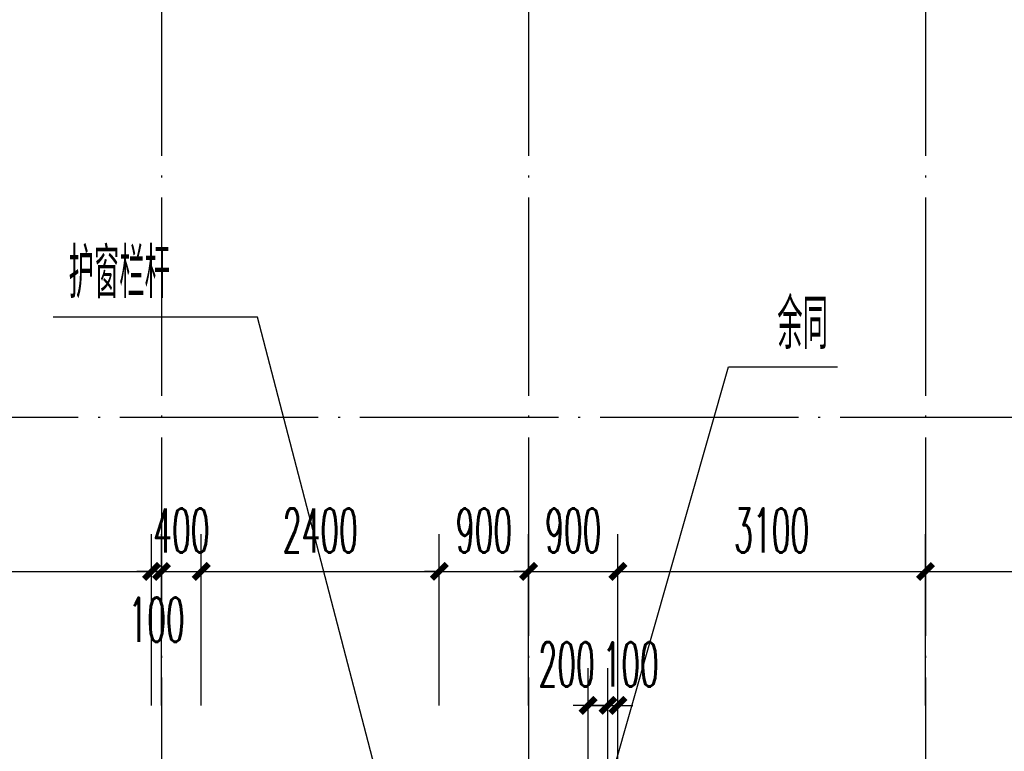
# Model space of a CAD drawing. Extents: x 1779708 to 7299578, y -1121471 to 88434.
# Tile 158 of 256: x 4460887 to 4470812, y -1008706 to -1001332. Entities that reach past the tile are written whole.
import ezdxf

# ---------------------------------------------------------------- set-up
doc = ezdxf.new("R2010")
doc.units = 0
doc.header["$LTSCALE"] = 1000
doc.header["$MEASUREMENT"] = 0
doc.linetypes.add('DOTE', pattern=[2.42, 2, -0.2, 0.02, -0.2])
doc.layers.get('0').update_dxf_attribs({"linetype": 'CONTINUOUS'})
doc.layers.get('Defpoints').update_dxf_attribs({"linetype": 'CONTINUOUS'})
for name, color, linetype in [('DIM_LEAD', 3, 'CONTINUOUS'), ('DOTE', 1, 'DOTE'), ('PUB_DIM', 3, 'CONTINUOUS'), ('PUB_TEXT', 7, 'CONTINUOUS'), ('修改', 6, 'CONTINUOUS')]:
    doc.layers.add(name, color=color, linetype=linetype)
doc.styles.add('_TCH_DIM', font='SIMPLEX.shx', dxfattribs={"width": 0.7, "bigfont": 'GBCBIG.shx'})
doc.styles.add('_TCH_DIM_T3', font='SIMPLEX.shx', dxfattribs={"width": 0.494118, "bigfont": 'GBCBIG.shx'})
doc.dimstyles.new('_TCH_ARCH&&150', dxfattribs={"dimtxt": 446.25, "dimasz": 150, "dimexe": 375, "dimexo": 450, "dimgap": 189.375, "dimtad": 1, "dimdec": 0, "dimzin": 0, "dimdsep": 46, "dimtxsty": '_TCH_DIM_T3', "dimblk": 'ARCHTICK', "dimcen": 0.09, "dimdle": 225, "dimclrt": 7, "dimazin": 2, "dimtfac": 1, "dimtdec": 0, "dimtix": 1, "dimtmove": 2, "dimatfit": 3, "dimfxl": 250, "dimtolj": 1, "dimtzin": 0, "dimarcsym": 0})

# ---------------------------------------------------------------- blocks, each defined once
blk = doc.blocks.new('A$C159220C3')
at = {"layer": 'DOTE'}
for p, q in [((22300, 149200), (22300, 7200)), ((26000, 149200), (26000, 7200)), ((30000, 149200), (30000, 7200)), ((86800, 64700), (7200, 64700))]:
    blk.add_line(p, q, dxfattribs=at)
blk = doc.blocks.new('_ArchTick')
at = {"color": 0, "linetype": 'ByBlock', "const_width": 0.4}
blk.add_lwpolyline([(-0.5, -0.5), (0.5, 0.5)], dxfattribs=at)
blk = doc.blocks.new('*D5094')
at = {"layer": 'Defpoints', "color": 0, "transparency": 16777216}
for p in [(4473517.1, -1006893.3), (4470017.1, -1008693.3), (4473517.1, -1008693.3)]:
    blk.add_point(p, dxfattribs=at)
at = {"layer": 'PUB_DIM', "color": 0, "lineweight": -2, "transparency": 16777216}
for p, q in [((4470017.1, -1008243.3), (4470017.1, -1006518.3)), ((4473517.1, -1008243.3), (4473517.1, -1006518.3)), ((4469792.1, -1006893.3), (4473742.1, -1006893.3))]:
    blk.add_line(p, q, dxfattribs=at)
at = {"layer": 'PUB_DIM', "color": 0, "lineweight": -2, "transparency": 16777216, "xscale": 150, "yscale": 150, "zscale": 150, "rotation": 180}
blk.add_blockref('_ArchTick', (4470017.1, -1006893.3), dxfattribs=at)
at = {"layer": 'PUB_DIM', "color": 0, "lineweight": -2, "transparency": 16777216, "xscale": 150, "yscale": 150, "zscale": 150}
blk.add_blockref('_ArchTick', (4473517.1, -1006893.3), dxfattribs=at)
at = {"layer": 'PUB_DIM', "color": 7, "transparency": 16777216, "insert": (4471767.1, -1006480.8), "char_height": 446.25, "attachment_point": 5, "style": '_TCH_DIM_T3'}
blk.add_mtext('\\A1;3500', dxfattribs=at)
blk = doc.blocks.new('*D5095')
at = {"layer": 'Defpoints', "color": 0, "transparency": 16777216}
for p in [(4470017.1, -1006893.3), (4466917.1, -1008693.3), (4470017.1, -1008693.3)]:
    blk.add_point(p, dxfattribs=at)
at = {"layer": 'PUB_DIM', "color": 0, "lineweight": -2, "transparency": 16777216}
for p, q in [((4466917.1, -1008243.3), (4466917.1, -1006518.3)), ((4470017.1, -1008243.3), (4470017.1, -1006518.3)), ((4466692.1, -1006893.3), (4470242.1, -1006893.3))]:
    blk.add_line(p, q, dxfattribs=at)
at = {"layer": 'PUB_DIM', "color": 0, "lineweight": -2, "transparency": 16777216, "xscale": 150, "yscale": 150, "zscale": 150, "rotation": 180}
blk.add_blockref('_ArchTick', (4466917.1, -1006893.3), dxfattribs=at)
at = {"layer": 'PUB_DIM', "color": 0, "lineweight": -2, "transparency": 16777216, "xscale": 150, "yscale": 150, "zscale": 150}
blk.add_blockref('_ArchTick', (4470017.1, -1006893.3), dxfattribs=at)
at = {"layer": 'PUB_DIM', "color": 7, "transparency": 16777216, "insert": (4468467.1, -1006480.8), "char_height": 446.25, "attachment_point": 5, "style": '_TCH_DIM_T3'}
blk.add_mtext('\\A1;3100', dxfattribs=at)
blk = doc.blocks.new('*D5096')
at = {"layer": 'Defpoints', "color": 0, "transparency": 16777216}
for p in [(4466917.1, -1006893.3), (4466017.1, -1008693.3), (4466917.1, -1008693.3)]:
    blk.add_point(p, dxfattribs=at)
at = {"layer": 'PUB_DIM', "color": 0, "lineweight": -2, "transparency": 16777216}
for p, q in [((4466017.1, -1008243.3), (4466017.1, -1006518.3)), ((4466917.1, -1008243.3), (4466917.1, -1006518.3)), ((4466017.1, -1006893.3), (4465867.1, -1006893.3)), ((4466017.1, -1006893.3), (4466917.1, -1006893.3)), ((4466917.1, -1006893.3), (4467067.1, -1006893.3))]:
    blk.add_line(p, q, dxfattribs=at)
at = {"layer": 'PUB_DIM', "color": 0, "lineweight": -2, "transparency": 16777216, "xscale": 150, "yscale": 150, "zscale": 150}
blk.add_blockref('_ArchTick', (4466017.1, -1006893.3), dxfattribs=at)
at = {"layer": 'PUB_DIM', "color": 0, "lineweight": -2, "transparency": 16777216, "xscale": 150, "yscale": 150, "zscale": 150, "rotation": 180}
blk.add_blockref('_ArchTick', (4466917.1, -1006893.3), dxfattribs=at)
at = {"layer": 'PUB_DIM', "color": 7, "transparency": 16777216, "insert": (4466467.1, -1006480.8), "char_height": 446.25, "attachment_point": 5, "style": '_TCH_DIM_T3'}
blk.add_mtext('\\A1;900', dxfattribs=at)
blk = doc.blocks.new('*D5097')
at = {"layer": 'Defpoints', "color": 0, "transparency": 16777216}
for p in [(4466017.1, -1006893.3), (4465117.1, -1008693.3), (4466017.1, -1008693.3)]:
    blk.add_point(p, dxfattribs=at)
at = {"layer": 'PUB_DIM', "color": 0, "lineweight": -2, "transparency": 16777216}
for p, q in [((4465117.1, -1008243.3), (4465117.1, -1006518.3)), ((4466017.1, -1008243.3), (4466017.1, -1006518.3)), ((4465117.1, -1006893.3), (4464967.1, -1006893.3)), ((4465117.1, -1006893.3), (4466017.1, -1006893.3)), ((4466017.1, -1006893.3), (4466167.1, -1006893.3))]:
    blk.add_line(p, q, dxfattribs=at)
at = {"layer": 'PUB_DIM', "color": 0, "lineweight": -2, "transparency": 16777216, "xscale": 150, "yscale": 150, "zscale": 150}
blk.add_blockref('_ArchTick', (4465117.1, -1006893.3), dxfattribs=at)
at = {"layer": 'PUB_DIM', "color": 0, "lineweight": -2, "transparency": 16777216, "xscale": 150, "yscale": 150, "zscale": 150, "rotation": 180}
blk.add_blockref('_ArchTick', (4466017.1, -1006893.3), dxfattribs=at)
at = {"layer": 'PUB_DIM', "color": 7, "transparency": 16777216, "insert": (4465567.1, -1006480.8), "char_height": 446.25, "attachment_point": 5, "style": '_TCH_DIM_T3'}
blk.add_mtext('\\A1;900', dxfattribs=at)
blk = doc.blocks.new('*D5098')
at = {"layer": 'Defpoints', "color": 0, "transparency": 16777216}
for p in [(4465117.1, -1006893.3), (4462717.1, -1008693.3), (4465117.1, -1008693.3)]:
    blk.add_point(p, dxfattribs=at)
at = {"layer": 'PUB_DIM', "color": 0, "lineweight": -2, "transparency": 16777216}
for p, q in [((4462717.1, -1008243.3), (4462717.1, -1006518.3)), ((4465117.1, -1008243.3), (4465117.1, -1006518.3)), ((4462492.1, -1006893.3), (4465342.1, -1006893.3))]:
    blk.add_line(p, q, dxfattribs=at)
at = {"layer": 'PUB_DIM', "color": 0, "lineweight": -2, "transparency": 16777216, "xscale": 150, "yscale": 150, "zscale": 150, "rotation": 180}
blk.add_blockref('_ArchTick', (4462717.1, -1006893.3), dxfattribs=at)
at = {"layer": 'PUB_DIM', "color": 0, "lineweight": -2, "transparency": 16777216, "xscale": 150, "yscale": 150, "zscale": 150}
blk.add_blockref('_ArchTick', (4465117.1, -1006893.3), dxfattribs=at)
at = {"layer": 'PUB_DIM', "color": 7, "transparency": 16777216, "insert": (4463917.1, -1006480.8), "char_height": 446.25, "attachment_point": 5, "style": '_TCH_DIM_T3'}
blk.add_mtext('\\A1;2400', dxfattribs=at)
blk = doc.blocks.new('*D5099')
at = {"layer": 'Defpoints', "color": 0, "transparency": 16777216}
for p in [(4462717.1, -1006893.3), (4462317.1, -1008693.3), (4462717.1, -1008693.3)]:
    blk.add_point(p, dxfattribs=at)
at = {"layer": 'PUB_DIM', "color": 0, "lineweight": -2, "transparency": 16777216}
for p, q in [((4462317.1, -1008243.3), (4462317.1, -1006518.3)), ((4462717.1, -1008243.3), (4462717.1, -1006518.3)), ((4462317.1, -1006893.3), (4462167.1, -1006893.3)), ((4462317.1, -1006893.3), (4462717.1, -1006893.3)), ((4462717.1, -1006893.3), (4462867.1, -1006893.3))]:
    blk.add_line(p, q, dxfattribs=at)
at = {"layer": 'PUB_DIM', "color": 0, "lineweight": -2, "transparency": 16777216, "xscale": 150, "yscale": 150, "zscale": 150}
blk.add_blockref('_ArchTick', (4462317.1, -1006893.3), dxfattribs=at)
at = {"layer": 'PUB_DIM', "color": 0, "lineweight": -2, "transparency": 16777216, "xscale": 150, "yscale": 150, "zscale": 150, "rotation": 180}
blk.add_blockref('_ArchTick', (4462717.1, -1006893.3), dxfattribs=at)
at = {"layer": 'PUB_DIM', "color": 7, "transparency": 16777216, "insert": (4462517.1, -1006480.8), "char_height": 446.25, "attachment_point": 5, "style": '_TCH_DIM_T3'}
blk.add_mtext('\\A1;400', dxfattribs=at)
blk = doc.blocks.new('*D5100')
at = {"layer": 'Defpoints', "color": 0, "transparency": 16777216}
for p in [(4462317.1, -1006893.3), (4462217.1, -1008693.3), (4462317.1, -1008693.3)]:
    blk.add_point(p, dxfattribs=at)
at = {"layer": 'PUB_DIM', "color": 0, "lineweight": -2, "transparency": 16777216}
for p, q in [((4462217.1, -1008243.3), (4462217.1, -1006518.3)), ((4462317.1, -1008243.3), (4462317.1, -1006518.3)), ((4462217.1, -1006893.3), (4462067.1, -1006893.3)), ((4462217.1, -1006893.3), (4462317.1, -1006893.3)), ((4462317.1, -1006893.3), (4462467.1, -1006893.3))]:
    blk.add_line(p, q, dxfattribs=at)
at = {"layer": 'PUB_DIM', "color": 0, "lineweight": -2, "transparency": 16777216, "xscale": 150, "yscale": 150, "zscale": 150}
blk.add_blockref('_ArchTick', (4462217.1, -1006893.3), dxfattribs=at)
at = {"layer": 'PUB_DIM', "color": 0, "lineweight": -2, "transparency": 16777216, "xscale": 150, "yscale": 150, "zscale": 150, "rotation": 180}
blk.add_blockref('_ArchTick', (4462317.1, -1006893.3), dxfattribs=at)
at = {"layer": 'PUB_DIM', "color": 7, "transparency": 16777216, "insert": (4462267.1, -1007380.8), "char_height": 446.25, "attachment_point": 5, "style": '_TCH_DIM_T3'}
blk.add_mtext('\\A1;100', dxfattribs=at)
blk = doc.blocks.new('*D5101')
at = {"layer": 'Defpoints', "color": 0, "transparency": 16777216}
for p in [(4462217.1, -1006893.3), (4458517.1, -1008693.3), (4462217.1, -1008693.3)]:
    blk.add_point(p, dxfattribs=at)
at = {"layer": 'PUB_DIM', "color": 0, "lineweight": -2, "transparency": 16777216}
for p, q in [((4458517.1, -1008243.3), (4458517.1, -1006518.3)), ((4462217.1, -1008243.3), (4462217.1, -1006518.3)), ((4458292.1, -1006893.3), (4462442.1, -1006893.3))]:
    blk.add_line(p, q, dxfattribs=at)
at = {"layer": 'PUB_DIM', "color": 0, "lineweight": -2, "transparency": 16777216, "xscale": 150, "yscale": 150, "zscale": 150, "rotation": 180}
blk.add_blockref('_ArchTick', (4458517.1, -1006893.3), dxfattribs=at)
at = {"layer": 'PUB_DIM', "color": 0, "lineweight": -2, "transparency": 16777216, "xscale": 150, "yscale": 150, "zscale": 150}
blk.add_blockref('_ArchTick', (4462217.1, -1006893.3), dxfattribs=at)
at = {"layer": 'PUB_DIM', "color": 7, "transparency": 16777216, "insert": (4460367.1, -1006480.8), "char_height": 446.25, "attachment_point": 5, "style": '_TCH_DIM_T3'}
blk.add_mtext('\\A1;3700', dxfattribs=at)
blk = doc.blocks.new('*D6513')
at = {"layer": 'Defpoints', "color": 0, "transparency": 16777216}
for p in [(4466917.1, -1008243.3), (4466817.1, -1009443.3), (4466917.1, -1009443.3)]:
    blk.add_point(p, dxfattribs=at)
at = {"layer": 'PUB_DIM', "color": 0, "lineweight": -2, "transparency": 16777216}
for p, q in [((4466817.1, -1008993.3), (4466817.1, -1007868.3)), ((4466917.1, -1008993.3), (4466917.1, -1007868.3)), ((4466817.1, -1008243.3), (4466667.1, -1008243.3)), ((4466817.1, -1008243.3), (4466917.1, -1008243.3)), ((4466917.1, -1008243.3), (4467067.1, -1008243.3))]:
    blk.add_line(p, q, dxfattribs=at)
at = {"layer": 'PUB_DIM', "color": 0, "lineweight": -2, "transparency": 16777216, "xscale": 150, "yscale": 150, "zscale": 150}
blk.add_blockref('_ArchTick', (4466817.1, -1008243.3), dxfattribs=at)
at = {"layer": 'PUB_DIM', "color": 0, "lineweight": -2, "transparency": 16777216, "xscale": 150, "yscale": 150, "zscale": 150, "rotation": 180}
blk.add_blockref('_ArchTick', (4466917.1, -1008243.3), dxfattribs=at)
at = {"layer": 'PUB_DIM', "color": 7, "transparency": 16777216, "insert": (4467045.4, -1007830.8), "char_height": 446.25, "attachment_point": 5, "style": '_TCH_DIM_T3'}
blk.add_mtext('\\A1;100', dxfattribs=at)
blk = doc.blocks.new('*D6514')
at = {"layer": 'Defpoints', "color": 0, "transparency": 16777216}
for p in [(4466817.1, -1008243.3), (4466617.1, -1009443.3), (4466817.1, -1009443.3)]:
    blk.add_point(p, dxfattribs=at)
at = {"layer": 'PUB_DIM', "color": 0, "lineweight": -2, "transparency": 16777216}
for p, q in [((4466617.1, -1008993.3), (4466617.1, -1007868.3)), ((4466817.1, -1008993.3), (4466817.1, -1007868.3)), ((4466617.1, -1008243.3), (4466467.1, -1008243.3)), ((4466617.1, -1008243.3), (4466817.1, -1008243.3)), ((4466817.1, -1008243.3), (4466967.1, -1008243.3))]:
    blk.add_line(p, q, dxfattribs=at)
at = {"layer": 'PUB_DIM', "color": 0, "lineweight": -2, "transparency": 16777216, "xscale": 150, "yscale": 150, "zscale": 150}
blk.add_blockref('_ArchTick', (4466617.1, -1008243.3), dxfattribs=at)
at = {"layer": 'PUB_DIM', "color": 0, "lineweight": -2, "transparency": 16777216, "xscale": 150, "yscale": 150, "zscale": 150, "rotation": 180}
blk.add_blockref('_ArchTick', (4466817.1, -1008243.3), dxfattribs=at)
at = {"layer": 'PUB_DIM', "color": 7, "transparency": 16777216, "insert": (4466400.5, -1007830.8), "char_height": 446.25, "attachment_point": 5, "style": '_TCH_DIM_T3'}
blk.add_mtext('\\A1;200', dxfattribs=at)

msp = doc.modelspace()

# ---------------------------------------------------------------- linework, layer by layer
at = {"layer": 'DIM_LEAD'}
for p, q in [((4463283.9, -1004330.2), (4461223.1, -1004330.2)), ((4464807.9, -1010173.3), (4463283.9, -1004330.2)), ((4466717.1, -1009443.3), (4468032.8, -1004830.2)), ((4468032.8, -1004830.2), (4469130.9, -1004830.2))]:
    msp.add_line(p, q, dxfattribs=at)

# ---------------------------------------------------------------- block references
at = {"layer": '修改'}
msp.add_blockref('A$C159220C3', (4440017.1, -1070043.3), dxfattribs=at)

# ---------------------------------------------------------------- texts
at = {"layer": 'PUB_TEXT', "color": 7, "style": '_TCH_DIM', "width": 0.7}
for s, p in [('护窗栏杆', (4461380.6, -1004139.2)), ('余同', (4468523.8, -1004650.3))]:
    msp.add_text(s, height=506.38, dxfattribs=at).set_placement(p)

# ---------------------------------------------------------------- dimensions: what is measured, and where the dimension line sits
at = {"layer": 'PUB_DIM'}
for p1, p2, picture, middle in [((4458517.1, -1008693.3), (4462217.1, -1008693.3), '*D5101', (4460367.1, -1006480.8)), ((4462317.1, -1008693.3), (4462717.1, -1008693.3), '*D5099', (4462517.1, -1006480.8)), ((4462717.1, -1008693.3), (4465117.1, -1008693.3), '*D5098', (4463917.1, -1006480.8)), ((4465117.1, -1008693.3), (4466017.1, -1008693.3), '*D5097', (4465567.1, -1006480.8)), ((4466017.1, -1008693.3), (4466917.1, -1008693.3), '*D5096', (4466467.1, -1006480.8)), ((4466917.1, -1008693.3), (4470017.1, -1008693.3), '*D5095', (4468467.1, -1006480.8)), ((4470017.1, -1008693.3), (4473517.1, -1008693.3), '*D5094', (4471767.1, -1006480.8))]:
    dim = msp.add_aligned_dim(p1=p1, p2=p2, distance=1800, dimstyle='_TCH_ARCH&&150', dxfattribs=at)
    dim.commit()
    dim.dimension.update_dxf_attribs({"geometry": picture, "text_midpoint": middle})
for base, p1, p2, picture, middle in [((4462317.1, -1006893.3), (4462217.1, -1008693.3), (4462317.1, -1008693.3), '*D5100', (4462267.1, -1007380.8)), ((4466817.1, -1008243.3), (4466617.1, -1009443.3), (4466817.1, -1009443.3), '*D6514', (4466400.5, -1007830.8)), ((4466917.1, -1008243.3), (4466817.1, -1009443.3), (4466917.1, -1009443.3), '*D6513', (4467045.4, -1007830.8))]:
    dim = msp.add_linear_dim(base=base, p1=p1, p2=p2, angle=0, dimstyle='_TCH_ARCH&&150', dxfattribs=at)
    dim.commit()
    dim.dimension.update_dxf_attribs({"geometry": picture, "text_midpoint": middle, "dimtype": 161})

doc.saveas('drawing.dxf')
